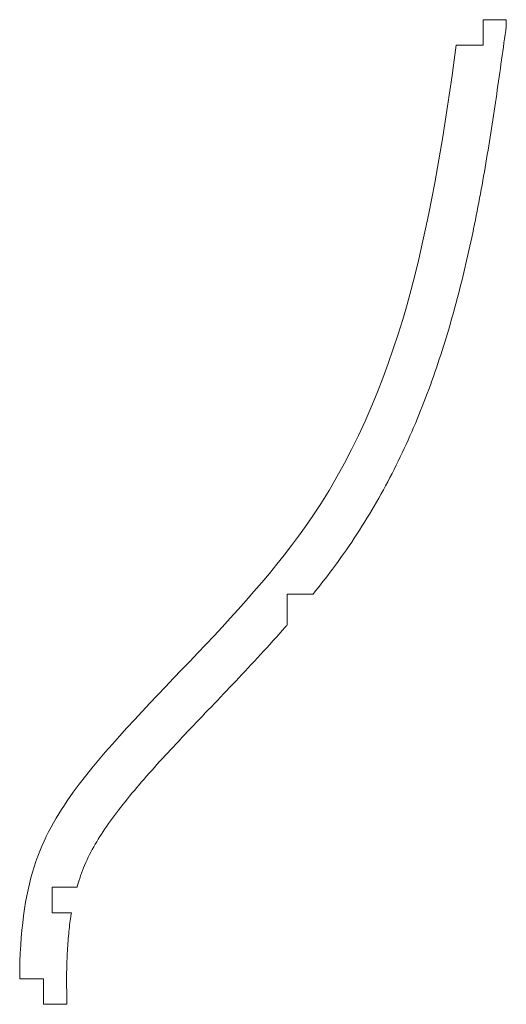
# Model space of a CAD drawing. Header units: inches. Extents: x -3 to -0.93, y 0 to 4.2.
import ezdxf

# ---------------------------------------------------------------- set-up
doc = ezdxf.new("R2010")
doc.units = ezdxf.units.IN
doc.header["$MEASUREMENT"] = 0

msp = doc.modelspace()

# ---------------------------------------------------------------- linework, layer by layer
at = {"color": 7, "linetype": 'Continuous', "lineweight": 15}
for p, q in [((-1.025, 4.092), (-1.025, 4.2)), ((-0.9269, 4.2), (-1.025, 4.2)), ((-0.9269, 4.1725), (-0.9269, 4.2)), ((-1.14, 4.092), (-1.025, 4.092)), ((-1.7504, 1.75), (-1.8617, 1.75)), ((-1.8617, 1.75), (-1.8617, 1.6177)), ((-2.757, 0.5), (-2.8634, 0.5)), ((-2.8634, 0.5), (-2.8634, 0.39)), ((-2.8634, 0.39), (-2.7812, 0.39)), ((-2.9, 0.108), (-3.0015, 0.108)), ((-2.9, 0), (-2.9, 0.108)), ((-2.9, 0), (-2.8001, 0)), ((-2.8001, 0), (-2.8001, 0.006))]:
    msp.add_line(p, q, dxfattribs=at)
for points, knots in [([(-1.7504, 1.75), (-1.7222, 1.7849), (-1.6288, 1.905), (-1.4839, 2.123), (-1.3411, 2.4049), (-1.2272, 2.6955), (-1.1378, 2.9914), (-1.0678, 3.2899), (-1.0124, 3.5882), (-0.9745, 3.8344), (-0.9468, 4.029), (-0.9336, 4.1245), (-0.9269, 4.1725)], [0.4737269, 0.4737269, 0.4737269, 0.4737269, 0.5, 0.5625, 0.625, 0.6875, 0.75, 0.8125, 0.875, 0.9375, 0.96875, 1, 1, 1, 1]), ([(-1.14, 4.092), (-1.2366, 3.4007), (-1.4375, 2.1376), (-2.7522, 1.0703), (-3.0004, 0.5176), (-3.0015, 0.108)], [0.0235178, 0.0235178, 0.0235178, 0.0235178, 0.4738532, 0.8070716, 0.9850439, 0.9850439, 0.9850439, 0.9850439]), ([(-2.757, 0.5), (-2.7475, 0.5336), (-2.725, 0.5971), (-2.6819, 0.6825), (-2.6249, 0.7697), (-2.5537, 0.8636), (-2.4456, 0.9925), (-2.2889, 1.1615), (-2.0811, 1.3765), (-1.9364, 1.5323), (-1.8643, 1.6147), (-1.8617, 1.6177)], [0.0963063, 0.0963063, 0.0963063, 0.0963063, 0.125, 0.15625, 0.1875, 0.21875, 0.25, 0.3125, 0.375, 0.4375, 0.4398158, 0.4398158, 0.4398158, 0.4398158]), ([(-2.8001, 0.006), (-2.8006, 0.0241), (-2.8014, 0.061), (-2.8018, 0.1292), (-2.7999, 0.2081), (-2.7942, 0.2922), (-2.7873, 0.3508), (-2.7825, 0.382), (-2.7812, 0.39)], [0, 0, 0, 0, 0.0078125, 0.015625, 0.03125, 0.046875, 0.0625, 0.06806304, 0.06806304, 0.06806304, 0.06806304])]:
    msp.add_open_spline(points, degree=3, knots=knots, dxfattribs=at)

doc.saveas('drawing.dxf')
